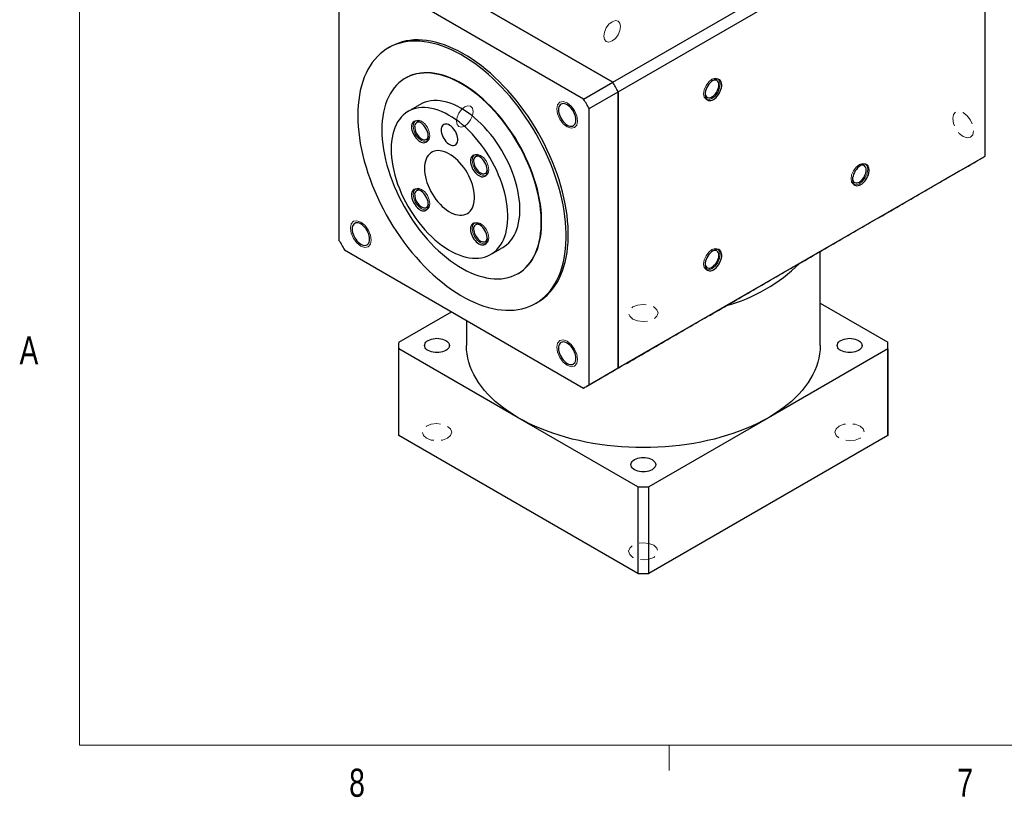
# Model space of a CAD drawing. Header units: millimetres. Extents: x 11 to 421, y 5 to 275.
# Tile 1 of 6: x 11 to 94, y 6 to 71. Entities that reach past the tile are written whole.
import ezdxf

# ---------------------------------------------------------------- set-up
doc = ezdxf.new("R2010")
doc.units = ezdxf.units.MM
doc.linetypes.add('HIDDEN', pattern=[1.905, 1.27, -0.635])
doc.styles.add('SLDTEXTSTYLE0', font='TXT', dxfattribs={"width": 0.75})

msp = doc.modelspace()

# ---------------------------------------------------------------- linework, layer by layer
at = {"color": 7, "linetype": 'Continuous', "lineweight": 0}
for p, q in [((15.9068, 270.3087), (15.9068, 9.9587)), ((415.9568, 9.9587), (15.9068, 9.9587)), ((65.9067, 9.9587), (65.9067, 7.8048))]:
    msp.add_line(p, q, dxfattribs=at)
at = {"color": 7, "linetype": 'Continuous', "lineweight": 30}
for p, q in [((61.1352, 66.1488), (92.2479, 84.1098)), ((61.6037, 65.3374), (92.7164, 83.2983)), ((92.7164, 59.8841), (92.7164, 83.2983)), ((40.859, 77.854), (61.1352, 66.1488)), ((61.1352, 66.1488), (40.859, 77.854)), ((37.9156, 76.1548), (37.9156, 52.7405)), ((58.6603, 64.7201), (38.3841, 76.4253)), ((58.6603, 64.7201), (61.1352, 66.1488)), ((59.1288, 63.9086), (61.6037, 65.3374)), ((61.6037, 65.3374), (61.6037, 41.9231)), ((61.6037, 41.9231), (61.6037, 65.3374)), ((59.1288, 40.4944), (59.1288, 63.9086)), ((61.6037, 41.9231), (92.7164, 59.8841)), ((38.3841, 51.9291), (58.6603, 40.2239)), ((78.725, 47.4164), (84.4697, 44.1)), ((42.9803, 44.1), (47.4631, 46.6879)), ((42.9803, 36.2102), (42.9803, 43.5591)), ((53.1184, 37.7065), (42.9803, 43.5591)), ((84.4697, 43.5591), (74.3316, 37.7065)), ((84.4697, 43.5591), (84.4697, 36.2102)), ((59.1288, 40.4944), (61.6037, 41.9231)), ((63.2565, 31.8539), (53.1184, 37.7065)), ((74.3316, 37.7065), (64.1935, 31.8539)), ((63.2565, 24.505), (42.9803, 36.2102)), ((84.4697, 36.2102), (64.1935, 24.505)), ((63.2565, 31.8539), (63.2565, 24.505)), ((64.1935, 24.505), (64.1935, 31.8539))]:
    msp.add_line(p, q, dxfattribs=at)
at = {"color": 7, "linetype": 'Continuous', "lineweight": 0, "flags": 128}
for points in [[(60.376, 70.0536), (60.4298, 69.7722), (60.5831, 69.5958), (60.8125, 69.5512), (61.0831, 69.6453), (61.3537, 69.8637), (61.5831, 70.1731), (61.7364, 70.5265), (61.7902, 70.87), (61.7364, 71.1514), (61.5831, 71.3279), (61.3537, 71.3724), (61.0831, 71.2784), (60.8125, 71.06), (60.5831, 70.7506), (60.4298, 70.3972), (60.376, 70.0536)], [(68.8417, 65.1688), (68.8956, 65.5124), (69.0488, 65.8658), (69.2782, 66.1752), (69.5488, 66.3936), (69.8194, 66.4876), (70.0488, 66.4431), (70.2021, 66.2666), (70.256, 65.9852), (70.2021, 65.6417), (70.0488, 65.2883), (69.8194, 64.9789), (69.5488, 64.7605), (69.2782, 64.6664), (69.0488, 64.711), (68.8956, 64.8874), (68.8417, 65.1688)], [(56.3883, 63.8877), (56.4556, 64.2395), (56.6472, 64.46), (56.934, 64.5157), (57.2722, 64.3982), (57.6104, 64.1252), (57.8972, 63.7384), (58.0888, 63.2967), (58.1561, 62.8672), (58.0888, 62.5155), (57.8972, 62.295), (57.6104, 62.2392), (57.2722, 62.3568), (56.934, 62.6298), (56.6472, 63.0166), (56.4556, 63.4583), (56.3883, 63.8877)], [(47.876, 62.8375), (47.9298, 62.5561), (48.0831, 62.3797), (48.3125, 62.3351), (48.5831, 62.4292), (48.8537, 62.6476), (49.0831, 62.957), (49.2364, 63.3104), (49.2902, 63.6539), (49.2364, 63.9353), (49.0831, 64.1118), (48.8537, 64.1563), (48.5831, 64.0623), (48.3125, 63.8439), (48.0831, 63.5345), (47.9298, 63.1811), (47.876, 62.8375)], [(44.2102, 62.4251), (44.2641, 62.7065), (44.4173, 62.8829), (44.6467, 62.9275), (44.9173, 62.8334), (45.1879, 62.6151), (45.4173, 62.3056), (45.5706, 61.9522), (45.6245, 61.6087), (45.5706, 61.3273), (45.4173, 61.1509), (45.1879, 61.1063), (44.9173, 61.2004), (44.6467, 61.4187), (44.4173, 61.7282), (44.2641, 62.0815), (44.2102, 62.4251)], [(49.2102, 59.5387), (49.2641, 59.8201), (49.4173, 59.9965), (49.6467, 60.0411), (49.9173, 59.947), (50.1879, 59.7286), (50.4173, 59.4192), (50.5706, 59.0658), (50.6245, 58.7223), (50.5706, 58.4408), (50.4173, 58.2644), (50.1879, 58.2199), (49.9173, 58.3139), (49.6467, 58.5323), (49.4173, 58.8417), (49.2641, 59.1951), (49.2102, 59.5387)], [(81.3417, 57.9504), (81.3956, 58.2939), (81.5488, 58.6473), (81.7782, 58.9568), (82.0488, 59.1751), (82.3194, 59.2692), (82.5488, 59.2246), (82.7021, 59.0482), (82.756, 58.7668), (82.7021, 58.4232), (82.5488, 58.0698), (82.3194, 57.7604), (82.0488, 57.542), (81.7782, 57.448), (81.5488, 57.4926), (81.3956, 57.669), (81.3417, 57.9504)], [(44.2102, 56.6513), (44.2641, 56.9327), (44.4173, 57.1091), (44.6467, 57.1537), (44.9173, 57.0596), (45.1879, 56.8413), (45.4173, 56.5318), (45.5706, 56.1784), (45.6245, 55.8349), (45.5706, 55.5535), (45.4173, 55.3771), (45.1879, 55.3325), (44.9173, 55.4265), (44.6467, 55.6449), (44.4173, 55.9543), (44.2641, 56.3077), (44.2102, 56.6513)], [(40.6561, 52.7614), (40.5888, 52.4097), (40.3972, 52.1891), (40.1104, 52.1334), (39.7722, 52.251), (39.434, 52.524), (39.1472, 52.9108), (38.9556, 53.3525), (38.8883, 53.7819), (38.9556, 54.1337), (39.1472, 54.3542), (39.434, 54.4099), (39.7722, 54.2924), (40.1104, 54.0194), (40.3972, 53.6326), (40.5888, 53.1909), (40.6561, 52.7614)], [(49.2102, 53.7648), (49.2641, 54.0462), (49.4173, 54.2227), (49.6467, 54.2672), (49.9173, 54.1732), (50.1879, 53.9548), (50.4173, 53.6454), (50.5706, 53.292), (50.6245, 52.9484), (50.5706, 52.667), (50.4173, 52.4906), (50.1879, 52.446), (49.9173, 52.5401), (49.6467, 52.7585), (49.4173, 53.0679), (49.2641, 53.4213), (49.2102, 53.7648)], [(68.8417, 50.7343), (68.8956, 51.0778), (69.0488, 51.4312), (69.2782, 51.7407), (69.5488, 51.959), (69.8194, 52.0531), (70.0488, 52.0085), (70.2021, 51.8321), (70.256, 51.5507), (70.2021, 51.2071), (70.0488, 50.8538), (69.8194, 50.5443), (69.5488, 50.3259), (69.2782, 50.2319), (69.0488, 50.2765), (68.8956, 50.4529), (68.8417, 50.7343)], [(57.2722, 44.1898), (57.6104, 43.9169), (57.8972, 43.5301), (58.0888, 43.0883), (58.1561, 42.6589), (58.0888, 42.3071), (57.8972, 42.0866), (57.6104, 42.0309), (57.2722, 42.1485), (56.934, 42.4214), (56.6472, 42.8082), (56.4556, 43.25), (56.3883, 43.6794), (56.4556, 44.0312), (56.6472, 44.2517), (56.934, 44.3074), (57.2722, 44.1898)]]:
    msp.add_lwpolyline(points, dxfattribs=at)
at = {"color": 7, "linetype": 'Continuous', "lineweight": 30, "flags": 128}
for points in [[(39.5066, 63.3251), (39.5154, 62.8653), (39.5417, 62.3964), (39.5855, 61.9191), (39.6466, 61.4345), (39.7251, 60.9436), (39.8206, 60.4472), (39.9331, 59.9464), (40.0623, 59.4422), (40.208, 58.9356), (40.3697, 58.4275), (40.5474, 57.9191), (40.7405, 57.4112), (40.9487, 56.905), (41.1716, 56.4014), (41.4087, 55.9014), (41.6596, 55.406), (41.9238, 54.9162), (42.2007, 54.4329), (42.4899, 53.9572), (42.7906, 53.49), (43.1024, 53.0321), (43.4246, 52.5846), (43.7566, 52.1482), (44.0976, 51.7239), (44.4472, 51.3125), (44.8044, 50.9148), (45.1687, 50.5317), (45.5393, 50.1638), (45.9154, 49.8119), (46.2964, 49.4767), (46.6815, 49.1589), (47.0698, 48.859), (47.4607, 48.5778), (47.8533, 48.3157), (48.247, 48.0733), (48.6408, 47.851), (49.034, 47.6493), (49.4259, 47.4686), (49.8156, 47.3092), (50.2024, 47.1716), (50.5855, 47.0558), (50.9642, 46.9623), (51.3376, 46.8911), (51.7051, 46.8424), (52.066, 46.8162), (52.4195, 46.8128), (52.7648, 46.8319), (53.1014, 46.8737), (53.4286, 46.9381), (53.7457, 47.0248), (54.052, 47.1338), (54.347, 47.2648), (54.6301, 47.4175), (54.9008, 47.5917), (55.1584, 47.787), (55.4025, 48.003), (55.6325, 48.2393), (55.8481, 48.4954), (56.0488, 48.7709), (56.2343, 49.0651), (56.404, 49.3774), (56.5578, 49.7074), (56.6952, 50.0542), (56.8161, 50.4173), (56.9201, 50.7959), (57.0071, 51.1892), (57.077, 51.5965), (57.1295, 52.0169), (57.1645, 52.4496), (57.1821, 52.8939), (57.1821, 53.3486), (57.1645, 53.8131), (57.1295, 54.2863), (57.077, 54.7674), (57.0071, 55.2553), (56.9201, 55.7491), (56.8161, 56.2478), (56.6952, 56.7504), (56.5578, 57.2559), (56.404, 57.7634), (56.2343, 58.2718), (56.0488, 58.78), (55.8481, 59.2872), (55.6325, 59.7923), (55.4025, 60.2942), (55.1584, 60.792), (54.9008, 61.2848), (54.6301, 61.7714), (54.347, 62.251), (54.052, 62.7226), (53.7457, 63.1853), (53.4286, 63.6381), (53.1014, 64.0801), (52.7648, 64.5106), (52.4195, 64.9285), (52.066, 65.3332), (51.7051, 65.7237), (51.3376, 66.0993), (50.9642, 66.4593), (50.5855, 66.8029), (50.2024, 67.1295), (49.8156, 67.4384), (49.4259, 67.729), (49.034, 68.0008), (48.6408, 68.2531), (48.247, 68.4855), (47.8533, 68.6975), (47.4607, 68.8888), (47.0698, 69.0588), (46.6815, 69.2074), (46.2964, 69.3341), (45.9154, 69.4388), (45.5393, 69.5212), (45.1687, 69.5812), (44.8044, 69.6186), (44.4472, 69.6334), (44.0976, 69.6255), (43.7566, 69.595), (43.4246, 69.542), (43.1024, 69.4664), (42.7906, 69.3685), (42.4899, 69.2485), (42.2007, 69.1066), (41.9238, 68.9431), (41.6596, 68.7584), (41.4087, 68.5527), (41.1716, 68.3264), (40.9487, 68.0802), (40.7405, 67.8143), (40.5474, 67.5294), (40.3697, 67.2261), (40.208, 66.9048), (40.0623, 66.5663), (39.9331, 66.2113), (39.8206, 65.8404), (39.7251, 65.4543), (39.6466, 65.0539), (39.5855, 64.64), (39.5417, 64.2133), (39.5154, 63.7747), (39.5066, 63.3251)], [(54.7717, 47.499), (54.8069, 47.5195), (55.0775, 47.6937), (55.3352, 47.889), (55.5792, 48.105), (55.8093, 48.3413), (56.0249, 48.5975), (56.2256, 48.8729), (56.411, 49.1671), (56.5808, 49.4795), (56.7345, 49.8094), (56.872, 50.1563), (56.9928, 50.5194), (57.0969, 50.8979), (57.1839, 51.2912), (57.2537, 51.6985), (57.3062, 52.1189), (57.3413, 52.5517), (57.3588, 52.9959), (57.3588, 53.4507), (57.3413, 53.9152), (57.3062, 54.3884), (57.2537, 54.8694), (57.1839, 55.3573), (57.0969, 55.8511), (56.9928, 56.3498), (56.872, 56.8524), (56.7345, 57.358), (56.5808, 57.8654), (56.411, 58.3738), (56.2256, 58.8821), (56.0249, 59.3893), (55.8093, 59.8943), (55.5792, 60.3963), (55.3352, 60.8941), (55.0775, 61.3868), (54.8069, 61.8735), (54.5238, 62.3531), (54.2288, 62.8247), (53.9225, 63.2873), (53.6054, 63.7401), (53.2782, 64.1822), (52.9416, 64.6126), (52.5962, 65.0306), (52.2428, 65.4352), (51.8819, 65.8257), (51.5144, 66.2013), (51.1409, 66.5613), (50.7623, 66.905), (50.3792, 67.2316), (49.9924, 67.5405), (49.6026, 67.8311), (49.2108, 68.1028), (48.8176, 68.3551), (48.4237, 68.5876), (48.0301, 68.7996), (47.6375, 68.9908), (47.2466, 69.1609), (46.8582, 69.3094), (46.4732, 69.4362), (46.0922, 69.5408), (45.716, 69.6233), (45.3455, 69.6832), (44.9812, 69.7207), (44.6239, 69.7355), (44.2744, 69.7276), (43.9333, 69.6971), (43.6014, 69.644), (43.2792, 69.5685), (42.9674, 69.4706), (42.6666, 69.3506), (42.3775, 69.2087), (42.2727, 69.1502)], [(41.5486, 62.1054), (41.5574, 61.7017), (41.5839, 61.2888), (41.6279, 60.8678), (41.6893, 60.4399), (41.768, 60.0062), (41.8637, 59.5677), (41.9763, 59.1257), (42.1054, 58.6813), (42.2507, 58.2356), (42.4118, 57.7899), (42.5883, 57.3452), (42.7797, 56.9027), (42.9855, 56.4637), (43.2053, 56.0292), (43.4383, 55.6003), (43.6841, 55.1782), (43.9419, 54.7641), (44.2111, 54.3589), (44.491, 53.9637), (44.7809, 53.5796), (45.08, 53.2075), (45.3875, 52.8485), (45.7026, 52.5034), (46.0246, 52.1732), (46.3525, 51.8587), (46.6855, 51.5608), (47.0227, 51.2802), (47.3634, 51.0177), (47.7064, 50.7739), (48.0511, 50.5495), (48.3964, 50.345), (48.7415, 50.1611), (49.0855, 49.9981), (49.4274, 49.8566), (49.7665, 49.7368), (50.1017, 49.6391), (50.4323, 49.5637), (50.7573, 49.5109), (51.076, 49.4807), (51.3874, 49.4733), (51.6908, 49.4887), (51.9854, 49.5268), (52.2704, 49.5875), (52.545, 49.6707), (52.8086, 49.7762), (53.0605, 49.9036), (53.3, 50.0527), (53.5265, 50.2231), (53.7393, 50.4142), (53.938, 50.6257), (54.122, 50.857), (54.2908, 51.1074), (54.4441, 51.3764), (54.5813, 51.6631), (54.7022, 51.9669), (54.8064, 52.287), (54.8937, 52.6224), (54.9637, 52.9725), (55.0165, 53.3362), (55.0517, 53.7126), (55.0693, 54.1007), (55.0693, 54.4995), (55.0517, 54.908), (55.0165, 55.325), (54.9637, 55.7496), (54.8937, 56.1805), (54.8064, 56.6168), (54.7022, 57.0572), (54.5813, 57.5005), (54.4441, 57.9457), (54.2908, 58.3916), (54.122, 58.8369), (53.938, 59.2806), (53.7393, 59.7215), (53.5265, 60.1585), (53.3, 60.5903), (53.0605, 61.0159), (52.8086, 61.4341), (52.545, 61.844), (52.2704, 62.2443), (51.9854, 62.6341), (51.6908, 63.0123), (51.3874, 63.378), (51.076, 63.7301), (50.7573, 64.0679), (50.4323, 64.3903), (50.1017, 64.6966), (49.7665, 64.9859), (49.4274, 65.2576), (49.0855, 65.5108), (48.7415, 65.745), (48.3964, 65.9595), (48.0511, 66.1538), (47.7064, 66.3273), (47.3634, 66.4796), (47.0227, 66.6103), (46.6855, 66.7191), (46.3525, 66.8057), (46.0246, 66.8698), (45.7026, 66.9113), (45.3875, 66.9301), (45.08, 66.9261), (44.7809, 66.8994), (44.491, 66.8499), (44.2111, 66.7779), (43.9419, 66.6836), (43.6841, 66.5671), (43.4383, 66.4288), (43.2053, 66.269), (42.9855, 66.0882), (42.7797, 65.8868), (42.5883, 65.6653), (42.4118, 65.4244), (42.2507, 65.1646), (42.1054, 64.8867), (41.9763, 64.5913), (41.8637, 64.2793), (41.768, 63.9514), (41.6893, 63.6085), (41.6279, 63.2515), (41.5839, 62.8814), (41.5574, 62.499), (41.5486, 62.1054)], [(53.1261, 49.9413), (53.3353, 50.0731), (53.5618, 50.2435), (53.7747, 50.4347), (53.9733, 50.6462), (54.1574, 50.8774), (54.3262, 51.1278), (54.4794, 51.3968), (54.6167, 51.6835), (54.7376, 51.9873), (54.8418, 52.3074), (54.929, 52.6429), (54.9991, 52.9929), (55.0518, 53.3566), (55.087, 53.733), (55.1047, 54.1211), (55.1047, 54.5199), (55.087, 54.9284), (55.0518, 55.3454), (54.9991, 55.77), (54.929, 56.201), (54.8418, 56.6372), (54.7376, 57.0776), (54.6167, 57.5209), (54.4794, 57.9661), (54.3262, 58.412), (54.1574, 58.8573), (53.9733, 59.3011), (53.7747, 59.7419), (53.5618, 60.1789), (53.3353, 60.6107), (53.0959, 61.0363), (52.844, 61.4546), (52.5804, 61.8644), (52.3057, 62.2647), (52.0207, 62.6545), (51.7261, 63.0327), (51.4227, 63.3984), (51.1113, 63.7505), (50.7927, 64.0883), (50.4676, 64.4107), (50.1371, 64.717), (49.8018, 65.0063), (49.4628, 65.278), (49.1208, 65.5312), (48.7769, 65.7654), (48.4318, 65.9799), (48.0864, 66.1742), (47.7418, 66.3477), (47.3987, 66.5), (47.0581, 66.6307), (46.7209, 66.7395), (46.3878, 66.8261), (46.0599, 66.8902), (45.738, 66.9317), (45.4229, 66.9505), (45.1153, 66.9465), (44.8163, 66.9198), (44.5264, 66.8703), (44.2465, 66.7984), (43.9772, 66.704), (43.7194, 66.5875), (43.5647, 66.5038)], [(69.6726, 64.6891), (69.786, 64.7651), (69.8965, 64.8603), (70.0012, 64.9723), (70.0974, 65.098), (70.1826, 65.2344), (70.2545, 65.3777), (70.3114, 65.5243), (70.3518, 65.6705), (70.3745, 65.8124), (70.3791, 65.9463), (70.3654, 66.0689), (70.3337, 66.1768), (70.285, 66.2674), (70.2203, 66.3382), (70.1415, 66.3875), (70.0505, 66.4139), (69.9498, 66.4168), (69.8418, 66.3961), (69.7295, 66.3523), (69.6157, 66.2866), (69.5034, 66.2007), (69.3954, 66.0968), (69.2947, 65.9776), (69.2037, 65.8461), (69.1249, 65.7058), (69.0602, 65.5603), (69.0114, 65.4135), (68.9798, 65.269), (68.9661, 65.1306), (68.9706, 65.0019), (68.9934, 64.8863), (69.0338, 64.7868), (69.0907, 64.7058), (69.1626, 64.6456), (69.2478, 64.6076), (69.344, 64.5929), (69.4487, 64.6018), (69.5592, 64.6341), (69.6726, 64.6891)], [(69.5488, 64.9034), (69.6501, 64.9721), (69.7484, 65.0592), (69.8405, 65.162), (69.9238, 65.2775), (69.9957, 65.402), (70.0541, 65.5319), (70.097, 65.6631), (70.1233, 65.7917), (70.1322, 65.9138), (70.1233, 66.0257), (70.097, 66.1239), (70.0541, 66.2055), (69.9957, 66.268), (69.9238, 66.3095), (69.8405, 66.3288), (69.7484, 66.3252), (69.6501, 66.2989), (69.6076, 66.2812)], [(51.8098, 52.1398), (51.9385, 52.2198), (52.1333, 52.3648), (52.3145, 52.5308), (52.4813, 52.717), (52.6332, 52.9229), (52.7696, 53.1477), (52.8901, 53.3906), (52.9942, 53.6507), (53.0814, 53.9271), (53.1517, 54.2188), (53.2045, 54.5247), (53.2399, 54.8438), (53.2576, 55.175), (53.2576, 55.517), (53.2399, 55.8686), (53.2045, 56.2285), (53.1517, 56.5955), (53.0814, 56.9683), (52.9942, 57.3455), (52.8901, 57.7257), (52.7696, 58.1077), (52.6332, 58.4899), (52.4813, 58.8712), (52.3145, 59.2501), (52.1333, 59.6252), (51.9385, 59.9952), (51.7307, 60.3588), (51.5106, 60.7147), (51.279, 61.0616), (51.0369, 61.3982), (50.7849, 61.7234), (50.5242, 62.036), (50.2554, 62.3349), (49.9798, 62.619), (49.6981, 62.8873), (49.4115, 63.1388), (49.1209, 63.3726), (48.8275, 63.5879), (48.5321, 63.784), (48.236, 63.96), (47.9402, 64.1155), (47.6456, 64.2497), (47.3535, 64.3624), (47.0648, 64.453), (46.7805, 64.5212), (46.5017, 64.5667), (46.2294, 64.5895), (45.9645, 64.5895), (45.7081, 64.5665), (45.4609, 64.5208), (45.224, 64.4525), (44.998, 64.3618), (44.8104, 64.2645)], [(56.5297, 63.8061), (56.5389, 63.6667), (56.5661, 63.5202), (56.6107, 63.3702), (56.6715, 63.2203), (56.7472, 63.0743), (56.8358, 62.9358), (56.9351, 62.8082), (57.0428, 62.6945), (57.1561, 62.5977), (57.2722, 62.5201), (57.3883, 62.4636), (57.5016, 62.4296), (57.6093, 62.419), (57.7086, 62.4319), (57.7972, 62.4682), (57.8729, 62.5268), (57.9337, 62.6064), (57.9783, 62.7049), (58.0055, 62.82), (58.0147, 62.9489), (58.0055, 63.0883), (57.9783, 63.2348), (57.9337, 63.3848), (57.8729, 63.5347), (57.7972, 63.6807), (57.7086, 63.8192), (57.6093, 63.9468), (57.5016, 64.0605), (57.3883, 64.1573), (57.2722, 64.2349), (57.1561, 64.2914), (57.0428, 64.3253), (56.9351, 64.336), (56.8358, 64.3231), (56.7472, 64.2868), (56.6715, 64.2282), (56.6107, 64.1486), (56.5661, 64.0501), (56.5389, 63.935), (56.5297, 63.8061)], [(42.335, 60.4677), (42.3439, 60.1207), (42.3704, 59.7648), (42.4146, 59.4011), (42.4761, 59.0311), (42.5549, 58.656), (42.6506, 58.2771), (42.7629, 57.8958), (42.8914, 57.5135), (43.0357, 57.1316), (43.1951, 56.7513), (43.3692, 56.3742), (43.5573, 56.0014), (43.7587, 55.6345), (43.9727, 55.2746), (44.1986, 54.923), (44.4356, 54.5811), (44.6828, 54.25), (44.9392, 53.931), (45.2041, 53.6251), (45.4764, 53.3335), (45.7552, 53.0572), (46.0395, 52.7972), (46.3282, 52.5544), (46.6203, 52.3297), (46.9149, 52.124), (47.2107, 51.9378), (47.5068, 51.772), (47.8022, 51.6271), (48.0956, 51.5036), (48.3862, 51.4019), (48.6728, 51.3225), (48.9545, 51.2656), (49.2301, 51.2314), (49.4989, 51.22), (49.7596, 51.2315), (50.0116, 51.2658), (50.2537, 51.3229), (50.4853, 51.4024), (50.7053, 51.5042), (50.9132, 51.6279), (51.108, 51.7729), (51.2892, 51.9389), (51.456, 52.1251), (51.6079, 52.331), (51.7443, 52.5558), (51.8648, 52.7987), (51.9688, 53.0588), (52.0561, 53.3352), (52.1263, 53.6269), (52.1792, 53.9328), (52.2146, 54.2519), (52.2323, 54.5831), (52.2323, 54.9251), (52.2146, 55.2767), (52.1792, 55.6366), (52.1263, 56.0036), (52.0561, 56.3764), (51.9688, 56.7536), (51.8648, 57.1338), (51.7443, 57.5158), (51.6079, 57.8981), (51.456, 58.2793), (51.2892, 58.6582), (51.108, 59.0333), (50.9132, 59.4033), (50.7053, 59.7669), (50.4853, 60.1228), (50.2537, 60.4697), (50.0116, 60.8063), (49.7596, 61.1315), (49.4989, 61.4441), (49.2301, 61.743), (48.9545, 62.0271), (48.6728, 62.2954), (48.3862, 62.5469), (48.0956, 62.7807), (47.8022, 62.996), (47.5068, 63.1921), (47.2107, 63.3681), (46.9149, 63.5236), (46.6203, 63.6578), (46.3282, 63.7705), (46.0395, 63.8611), (45.7552, 63.9293), (45.4764, 63.9748), (45.2041, 63.9976), (44.9392, 63.9976), (44.6828, 63.9746), (44.4356, 63.9289), (44.1986, 63.8606), (43.9727, 63.7699), (43.7587, 63.6571), (43.5573, 63.5227), (43.3692, 63.3671), (43.1951, 63.191), (43.0357, 62.9948), (42.8914, 62.7794), (42.7629, 62.5454), (42.6506, 62.2938), (42.5549, 62.0255), (42.4761, 61.7413), (42.4146, 61.4423), (42.3704, 61.1296), (42.3439, 60.8044), (42.335, 60.4677)], [(44.0688, 62.3537), (44.0776, 62.2192), (44.1039, 62.078), (44.1469, 61.9333), (44.2056, 61.7888), (44.2785, 61.648), (44.3639, 61.5144), (44.4597, 61.3914), (44.5635, 61.2818), (44.6728, 61.1884), (44.7848, 61.1136), (44.8968, 61.0591), (45.006, 61.0264), (45.1098, 61.0161), (45.2056, 61.0286), (45.291, 61.0635), (45.364, 61.12), (45.4227, 61.1968), (45.4657, 61.2918), (45.4919, 61.4028), (45.5007, 61.527), (45.4919, 61.6615), (45.4657, 61.8028), (45.4227, 61.9474), (45.364, 62.0919), (45.291, 62.2327), (45.2056, 62.3663), (45.1098, 62.4894), (45.006, 62.5989), (44.8968, 62.6923), (44.7848, 62.7671), (44.6728, 62.8216), (44.5635, 62.8544), (44.4597, 62.8646), (44.3639, 62.8521), (44.2785, 62.8172), (44.2056, 62.7607), (44.1469, 62.6839), (44.1039, 62.5889), (44.0776, 62.4779), (44.0688, 62.3537)], [(44.334, 62.3537), (44.3428, 62.2316), (44.3692, 62.103), (44.4121, 61.9717), (44.4705, 61.8419), (44.5424, 61.7173), (44.6257, 61.6019), (44.7178, 61.4991), (44.816, 61.412), (44.9173, 61.3432), (45.0186, 61.295), (45.1169, 61.2687), (45.209, 61.2651), (45.2923, 61.2844), (45.3642, 61.3259), (45.4226, 61.3884), (45.4655, 61.47), (45.4918, 61.5683), (45.4973, 61.6095)], [(46.5777, 62.1011), (46.5868, 61.9649), (46.614, 61.8216), (46.6587, 61.6749), (46.7195, 61.5287), (46.7949, 61.3868), (46.8831, 61.2528), (46.9816, 61.1302), (47.088, 61.0222), (47.1995, 60.9315), (47.3132, 60.8606), (47.4262, 60.8112), (47.5355, 60.7847), (47.6383, 60.7817), (47.732, 60.8023), (47.814, 60.8459), (47.8824, 60.9115), (47.9353, 60.9973), (47.9713, 61.1012), (47.9896, 61.2203), (47.9896, 61.3518), (47.9713, 61.492), (47.9353, 61.6374), (47.8824, 61.7843), (47.814, 61.9289), (47.732, 62.0673), (47.6383, 62.196), (47.5355, 62.3117), (47.4262, 62.4113), (47.3132, 62.4924), (47.1995, 62.5527), (47.088, 62.5908), (46.9816, 62.6056), (46.8831, 62.5968), (46.7949, 62.5646), (46.7195, 62.5098), (46.6587, 62.4338), (46.614, 62.3387), (46.5868, 62.2268), (46.5777, 62.1011)], [(45.1634, 58.8348), (45.1722, 58.607), (45.1985, 58.3709), (45.2421, 58.1285), (45.3026, 57.8818), (45.3795, 57.6329), (45.4723, 57.3838), (45.58, 57.1365), (45.7019, 56.8932), (45.8369, 56.6558), (45.9838, 56.4263), (46.1416, 56.2067), (46.3088, 55.9986), (46.4841, 55.804), (46.6661, 55.6243), (46.8532, 55.461), (47.0438, 55.3155), (47.2365, 55.1891), (47.4295, 55.0827), (47.6214, 54.9973), (47.8104, 54.9335), (47.9952, 54.8919), (48.174, 54.8729), (48.3454, 54.8765), (48.5081, 54.9028), (48.6606, 54.9514), (48.8017, 55.0222), (48.9303, 55.1144), (49.0452, 55.2272), (49.1455, 55.3598), (49.2305, 55.5111), (49.2993, 55.6797), (49.3514, 55.8644), (49.3863, 56.0635), (49.4039, 56.2754), (49.4039, 56.4984), (49.3863, 56.7306), (49.3514, 56.9701), (49.2993, 57.2149), (49.2305, 57.4629), (49.1455, 57.7122), (49.0452, 57.9607), (48.9303, 58.2062), (48.8017, 58.4468), (48.6606, 58.6805), (48.5081, 58.9053), (48.3454, 59.1194), (48.174, 59.3209), (47.9952, 59.5083), (47.8104, 59.68), (47.6214, 59.8345), (47.4295, 59.9706), (47.2365, 60.0871), (47.0438, 60.1831), (46.8532, 60.2578), (46.6661, 60.3105), (46.4841, 60.3409), (46.3088, 60.3486), (46.1416, 60.3337), (45.9838, 60.2961), (45.8369, 60.2364), (45.7019, 60.1548), (45.58, 60.0522), (45.4723, 59.9293), (45.3795, 59.7873), (45.3026, 59.6272), (45.2421, 59.4503), (45.1985, 59.2583), (45.1722, 59.0525), (45.1634, 58.8348)], [(49.0688, 59.4672), (49.0776, 59.3328), (49.1039, 59.1915), (49.1469, 59.0468), (49.2056, 58.9023), (49.2785, 58.7616), (49.3639, 58.628), (49.4597, 58.5049), (49.5635, 58.3954), (49.6728, 58.302), (49.7848, 58.2272), (49.8968, 58.1727), (50.006, 58.1399), (50.1098, 58.1296), (50.2056, 58.1421), (50.291, 58.1771), (50.364, 58.2336), (50.4227, 58.3103), (50.4657, 58.4054), (50.4919, 58.5164), (50.5007, 58.6406), (50.4919, 58.775), (50.4657, 58.9163), (50.4227, 59.061), (50.364, 59.2055), (50.291, 59.3463), (50.2056, 59.4798), (50.1098, 59.6029), (50.006, 59.7125), (49.8968, 59.8058), (49.7848, 59.8807), (49.6728, 59.9351), (49.5635, 59.9679), (49.4597, 59.9782), (49.3639, 59.9657), (49.2785, 59.9308), (49.2056, 59.8742), (49.1469, 59.7975), (49.1039, 59.7025), (49.0776, 59.5915), (49.0688, 59.4672)], [(49.334, 59.4672), (49.3428, 59.3451), (49.3692, 59.2165), (49.4121, 59.0853), (49.4705, 58.9554), (49.5424, 58.8309), (49.6257, 58.7154), (49.7178, 58.6126), (49.816, 58.5255), (49.9173, 58.4568), (50.0186, 58.4086), (50.1169, 58.3823), (50.209, 58.3787), (50.2923, 58.3979), (50.3642, 58.4395), (50.4226, 58.502), (50.4655, 58.5836), (50.4918, 58.6818), (50.4973, 58.723)], [(82.1726, 57.4706), (82.286, 57.5467), (82.3965, 57.6419), (82.5012, 57.7538), (82.5974, 57.8796), (82.6826, 58.0159), (82.7545, 58.1592), (82.8114, 58.3059), (82.8518, 58.4521), (82.8745, 58.594), (82.8791, 58.7279), (82.8654, 58.8504), (82.8337, 58.9584), (82.785, 59.0489), (82.7203, 59.1198), (82.6415, 59.169), (82.5505, 59.1955), (82.4498, 59.1984), (82.3418, 59.1777), (82.2295, 59.1339), (82.1157, 59.0682), (82.0034, 58.9823), (81.8954, 58.8783), (81.7947, 58.7591), (81.7037, 58.6276), (81.6249, 58.4874), (81.5602, 58.3419), (81.5114, 58.195), (81.4798, 58.0505), (81.4661, 57.9122), (81.4706, 57.7835), (81.4934, 57.6679), (81.5338, 57.5683), (81.5907, 57.4874), (81.6626, 57.4271), (81.7478, 57.3891), (81.844, 57.3744), (81.9487, 57.3834), (82.0592, 57.4157), (82.1726, 57.4706)], [(82.0488, 57.6849), (82.1501, 57.7537), (82.2484, 57.8407), (82.3405, 57.9436), (82.4238, 58.059), (82.4957, 58.1836), (82.5541, 58.3134), (82.597, 58.4446), (82.6233, 58.5733), (82.6322, 58.6954), (82.6233, 58.8072), (82.597, 58.9054), (82.5541, 58.9871), (82.4957, 59.0496), (82.4238, 59.0911), (82.3405, 59.1104), (82.2484, 59.1068), (82.1501, 59.0805), (82.1076, 59.0627)], [(44.0688, 56.5798), (44.0776, 56.4454), (44.1039, 56.3041), (44.1469, 56.1595), (44.2056, 56.015), (44.2785, 55.8742), (44.3639, 55.7406), (44.4597, 55.6175), (44.5635, 55.508), (44.6728, 55.4146), (44.7848, 55.3398), (44.8968, 55.2853), (45.006, 55.2525), (45.1098, 55.2423), (45.2056, 55.2548), (45.291, 55.2897), (45.364, 55.3462), (45.4227, 55.4229), (45.4657, 55.518), (45.4919, 55.629), (45.5007, 55.7532), (45.4919, 55.8877), (45.4657, 56.0289), (45.4227, 56.1736), (45.364, 56.3181), (45.291, 56.4589), (45.2056, 56.5925), (45.1098, 56.7155), (45.006, 56.8251), (44.8968, 56.9185), (44.7848, 56.9933), (44.6728, 57.0478), (44.5635, 57.0805), (44.4597, 57.0908), (44.3639, 57.0783), (44.2785, 57.0434), (44.2056, 56.9869), (44.1469, 56.9101), (44.1039, 56.8151), (44.0776, 56.7041), (44.0688, 56.5798)], [(44.334, 56.5798), (44.3428, 56.4578), (44.3692, 56.3291), (44.4121, 56.1979), (44.4705, 56.068), (44.5424, 55.9435), (44.6257, 55.8281), (44.7178, 55.7252), (44.816, 55.6381), (44.9173, 55.5694), (45.0186, 55.5212), (45.1169, 55.4949), (45.209, 55.4913), (45.2923, 55.5106), (45.3642, 55.5521), (45.4226, 55.6146), (45.4655, 55.6962), (45.4918, 55.7944), (45.4973, 55.8357)], [(40.5147, 52.8431), (40.5055, 52.9825), (40.4783, 53.129), (40.4337, 53.279), (40.3729, 53.4289), (40.2972, 53.5749), (40.2086, 53.7134), (40.1093, 53.841), (40.0016, 53.9546), (39.8883, 54.0514), (39.7722, 54.129), (39.6561, 54.1855), (39.5428, 54.2195), (39.4351, 54.2302), (39.3358, 54.2172), (39.2472, 54.181), (39.1715, 54.1224), (39.1107, 54.0428), (39.0661, 53.9443), (39.0389, 53.8291), (39.0297, 53.7003), (39.0389, 53.5609), (39.0661, 53.4144), (39.1107, 53.2643), (39.1715, 53.1145), (39.2472, 52.9685), (39.3358, 52.83), (39.4351, 52.7023), (39.5428, 52.5887), (39.6561, 52.4919), (39.7722, 52.4143), (39.8883, 52.3578), (40.0016, 52.3238), (40.1093, 52.3132), (40.2086, 52.3261), (40.2972, 52.3623), (40.3729, 52.421), (40.4337, 52.5005), (40.4783, 52.5991), (40.5055, 52.7142), (40.5147, 52.8431)], [(49.0688, 53.6934), (49.0776, 53.559), (49.1039, 53.4177), (49.1469, 53.273), (49.2056, 53.1285), (49.2785, 52.9878), (49.3639, 52.8542), (49.4597, 52.7311), (49.5635, 52.6215), (49.6728, 52.5282), (49.7848, 52.4534), (49.8968, 52.3989), (50.006, 52.3661), (50.1098, 52.3558), (50.2056, 52.3683), (50.291, 52.4033), (50.364, 52.4598), (50.4227, 52.5365), (50.4657, 52.6315), (50.4919, 52.7426), (50.5007, 52.8668), (50.4919, 53.0012), (50.4657, 53.1425), (50.4227, 53.2872), (50.364, 53.4317), (50.291, 53.5724), (50.2056, 53.706), (50.1098, 53.8291), (50.006, 53.9387), (49.8968, 54.032), (49.7848, 54.1068), (49.6728, 54.1613), (49.5635, 54.1941), (49.4597, 54.2044), (49.3639, 54.1919), (49.2785, 54.157), (49.2056, 54.1004), (49.1469, 54.0237), (49.1039, 53.9287), (49.0776, 53.8177), (49.0688, 53.6934)], [(49.334, 53.6934), (49.3428, 53.5713), (49.3692, 53.4427), (49.4121, 53.3115), (49.4705, 53.1816), (49.5424, 53.0571), (49.6257, 52.9416), (49.7178, 52.8388), (49.816, 52.7517), (49.9173, 52.683), (50.0186, 52.6347), (50.1169, 52.6084), (50.209, 52.6049), (50.2923, 52.6241), (50.3642, 52.6656), (50.4226, 52.7282), (50.4655, 52.8098), (50.4918, 52.908), (50.4973, 52.9492)], [(69.6726, 50.2545), (69.786, 50.3306), (69.8965, 50.4258), (70.0012, 50.5377), (70.0974, 50.6635), (70.1826, 50.7998), (70.2545, 50.9432), (70.3114, 51.0898), (70.3518, 51.236), (70.3745, 51.3779), (70.3791, 51.5118), (70.3654, 51.6343), (70.3337, 51.7423), (70.285, 51.8328), (70.2203, 51.9037), (70.1415, 51.9529), (70.0505, 51.9794), (69.9498, 51.9823), (69.8418, 51.9616), (69.7295, 51.9178), (69.6157, 51.8521), (69.5034, 51.7662), (69.3954, 51.6623), (69.2947, 51.543), (69.2037, 51.4116), (69.1249, 51.2713), (69.0602, 51.1258), (69.0114, 50.9789), (68.9798, 50.8344), (68.9661, 50.6961), (68.9706, 50.5674), (68.9934, 50.4518), (69.0338, 50.3522), (69.0907, 50.2713), (69.1626, 50.211), (69.2478, 50.1731), (69.344, 50.1583), (69.4487, 50.1673), (69.5592, 50.1996), (69.6726, 50.2545)], [(69.5488, 50.4688), (69.6501, 50.5376), (69.7484, 50.6247), (69.8405, 50.7275), (69.9238, 50.8429), (69.9957, 50.9675), (70.0541, 51.0973), (70.097, 51.2285), (70.1233, 51.3572), (70.1322, 51.4793), (70.1233, 51.5911), (70.097, 51.6893), (70.0541, 51.771), (69.9957, 51.8335), (69.9238, 51.875), (69.8405, 51.8943), (69.7484, 51.8907), (69.6501, 51.8644), (69.6076, 51.8466)], [(45.4825, 44.2582), (45.6078, 44.3199), (45.7483, 44.3696), (45.9005, 44.406), (46.0607, 44.4282), (46.225, 44.4357), (46.3893, 44.4282), (46.5495, 44.406), (46.7017, 44.3696), (46.8422, 44.3199), (46.9675, 44.2582), (47.0745, 44.1858), (47.1606, 44.1047), (47.2236, 44.0169), (47.2621, 43.9244), (47.275, 43.8296), (47.2621, 43.7347), (47.2236, 43.6422), (47.1606, 43.5544), (47.0745, 43.4733), (46.9675, 43.4009), (46.8422, 43.3392), (46.7017, 43.2895), (46.5495, 43.2531), (46.3893, 43.2309), (46.225, 43.2234), (46.0607, 43.2309), (45.9005, 43.2531), (45.7483, 43.2895), (45.6078, 43.3392), (45.4825, 43.4009), (45.3755, 43.4733), (45.2894, 43.5544), (45.2264, 43.6422), (45.1879, 43.7347), (45.175, 43.8296), (45.1879, 43.9244), (45.2264, 44.0169), (45.2894, 44.1047), (45.3755, 44.1858), (45.4825, 44.2582)], [(80.4825, 44.2582), (80.6078, 44.3199), (80.7483, 44.3696), (80.9005, 44.406), (81.0607, 44.4282), (81.225, 44.4357), (81.3893, 44.4282), (81.5495, 44.406), (81.7017, 44.3696), (81.8422, 44.3199), (81.9675, 44.2582), (82.0745, 44.1858), (82.1606, 44.1047), (82.2236, 44.0169), (82.2621, 43.9244), (82.275, 43.8296), (82.2621, 43.7347), (82.2236, 43.6422), (82.1606, 43.5544), (82.0745, 43.4733), (81.9675, 43.4009), (81.8422, 43.3392), (81.7017, 43.2895), (81.5495, 43.2531), (81.3893, 43.2309), (81.225, 43.2234), (81.0607, 43.2309), (80.9005, 43.2531), (80.7483, 43.2895), (80.6078, 43.3392), (80.4825, 43.4009), (80.3755, 43.4733), (80.2894, 43.5544), (80.2264, 43.6422), (80.1879, 43.7347), (80.175, 43.8296), (80.1879, 43.9244), (80.2264, 44.0169), (80.2894, 44.1047), (80.3755, 44.1858), (80.4825, 44.2582)], [(53.1184, 37.7065), (52.6891, 37.9648), (52.2787, 38.2331), (51.8879, 38.5109), (51.5173, 38.7978), (51.1675, 39.0934), (50.8392, 39.397), (50.5329, 39.7082), (50.2491, 40.0264), (49.9884, 40.3512), (49.7511, 40.6818), (49.5377, 41.0179), (49.3486, 41.3587), (49.184, 41.7038), (49.0442, 42.0525), (48.9296, 42.4043), (48.8402, 42.7585), (48.7762, 43.1145), (48.7378, 43.4717), (48.725, 43.8296)], [(57.2722, 44.0265), (57.1561, 44.083), (57.0428, 44.117), (56.9351, 44.1276), (56.8358, 44.1147), (56.7472, 44.0785), (56.6715, 44.0198), (56.6107, 43.9403), (56.5661, 43.8417), (56.5389, 43.7266), (56.5297, 43.5978), (56.5389, 43.4584), (56.5661, 43.3118), (56.6107, 43.1618), (56.6715, 43.0119), (56.7472, 42.866), (56.8358, 42.7274), (56.9351, 42.5998), (57.0428, 42.4862), (57.1561, 42.3894), (57.2722, 42.3118), (57.3883, 42.2553), (57.5016, 42.2213), (57.6093, 42.2106), (57.7086, 42.2236), (57.7972, 42.2598), (57.8729, 42.3184), (57.9337, 42.398), (57.9783, 42.4966), (58.0055, 42.6117), (58.0147, 42.7405), (58.0055, 42.8799), (57.9783, 43.0264), (57.9337, 43.1765), (57.8729, 43.3263), (57.7972, 43.4723), (57.7086, 43.6108), (57.6093, 43.7385), (57.5016, 43.8521), (57.3883, 43.9489), (57.2722, 44.0265)], [(78.725, 43.8296), (78.7122, 43.4717), (78.6738, 43.1145), (78.6098, 42.7585), (78.5204, 42.4043), (78.4057, 42.0525), (78.266, 41.7038), (78.1014, 41.3587), (77.9123, 41.0179), (77.6989, 40.6818), (77.4616, 40.3512), (77.2009, 40.0264), (76.9171, 39.7082), (76.6108, 39.397), (76.2825, 39.0934), (75.9327, 38.7978), (75.5621, 38.5109), (75.1713, 38.2331), (74.7609, 37.9648), (74.3316, 37.7065)], [(74.3316, 37.7065), (73.8842, 37.4587), (73.4195, 37.2218), (72.9382, 36.9961), (72.4411, 36.7822), (71.9292, 36.5803), (71.4033, 36.3907), (70.8642, 36.2139), (70.3129, 36.0501), (69.7504, 35.8996), (69.1776, 35.7626), (68.5955, 35.6394), (68.005, 35.5302), (67.4073, 35.4352), (66.8032, 35.3545), (66.1939, 35.2883), (65.5804, 35.2367), (64.9637, 35.1998), (64.3449, 35.1776), (63.725, 35.1702), (63.1051, 35.1776), (62.4863, 35.1998), (61.8696, 35.2367), (61.2561, 35.2883), (60.6468, 35.3545), (60.0427, 35.4352), (59.445, 35.5302), (58.8545, 35.6394), (58.2724, 35.7626), (57.6996, 35.8996), (57.137, 36.0501), (56.5858, 36.2139), (56.0467, 36.3907), (55.5208, 36.5803), (55.0088, 36.7822), (54.5118, 36.9961), (54.0305, 37.2218), (53.5658, 37.4587), (53.1184, 37.7065)], [(62.9825, 34.1556), (63.1078, 34.2174), (63.2483, 34.2671), (63.4005, 34.3035), (63.5607, 34.3257), (63.725, 34.3332), (63.8893, 34.3257), (64.0495, 34.3035), (64.2017, 34.2671), (64.3422, 34.2174), (64.4675, 34.1556), (64.5745, 34.0833), (64.6606, 34.0022), (64.7236, 33.9143), (64.7621, 33.8218), (64.775, 33.727), (64.7621, 33.6322), (64.7236, 33.5397), (64.6606, 33.4518), (64.5745, 33.3707), (64.4675, 33.2984), (64.3422, 33.2366), (64.2017, 33.1869), (64.0495, 33.1505), (63.8893, 33.1283), (63.725, 33.1209), (63.5607, 33.1283), (63.4005, 33.1505), (63.2483, 33.1869), (63.1078, 33.2366), (62.9825, 33.2984), (62.8755, 33.3707), (62.7894, 33.4518), (62.7264, 33.5397), (62.6879, 33.6322), (62.675, 33.727), (62.6879, 33.8218), (62.7264, 33.9143), (62.7894, 34.0022), (62.8755, 34.0833), (62.9825, 34.1556)]]:
    msp.add_lwpolyline(points, dxfattribs=at)
at = {"color": 7, "linetype": 'HIDDEN', "lineweight": 0, "flags": 128}
for points in [[(90.8598, 61.5382), (91.198, 61.4206), (91.4848, 61.4763), (91.6764, 61.6968), (91.7437, 62.0486), (91.6764, 62.478), (91.4848, 62.9198), (91.198, 63.3065), (90.8598, 63.5795), (90.5215, 63.6971), (90.2348, 63.6414), (90.0432, 63.4208), (89.9759, 63.0691), (90.0432, 62.6397), (90.2348, 62.1979), (90.5215, 61.8111), (90.8598, 61.5382)], [(62.8411, 46.073), (63.2466, 45.9165), (63.725, 45.8616), (64.2034, 45.9165), (64.6089, 46.073), (64.8798, 46.3071), (64.975, 46.5832), (64.8798, 46.8594), (64.6089, 47.0935), (64.2034, 47.2499), (63.725, 47.3048), (63.2466, 47.2499), (62.8411, 47.0935), (62.5701, 46.8594), (62.475, 46.5832), (62.5701, 46.3071), (62.8411, 46.073)], [(47.1089, 35.9704), (47.3798, 36.2045), (47.475, 36.4807), (47.3798, 36.7568), (47.1089, 36.9909), (46.7034, 37.1474), (46.225, 37.2023), (45.7466, 37.1474), (45.3411, 36.9909), (45.0701, 36.7568), (44.975, 36.4807), (45.0701, 36.2045), (45.3411, 35.9704), (45.7466, 35.814), (46.225, 35.7591), (46.7034, 35.814), (47.1089, 35.9704)], [(80.3411, 36.9909), (80.0701, 36.7568), (79.975, 36.4807), (80.0701, 36.2045), (80.3411, 35.9704), (80.7466, 35.814), (81.225, 35.7591), (81.7034, 35.814), (82.1089, 35.9704), (82.3798, 36.2045), (82.475, 36.4807), (82.3798, 36.7568), (82.1089, 36.9909), (81.7034, 37.1474), (81.225, 37.2023), (80.7466, 37.1474), (80.3411, 36.9909)], [(64.6089, 26.8884), (64.2034, 27.0448), (63.725, 27.0998), (63.2466, 27.0448), (62.8411, 26.8884), (62.5701, 26.6543), (62.475, 26.3782), (62.5701, 26.102), (62.8411, 25.8679), (63.2466, 25.7115), (63.725, 25.6565), (64.2034, 25.7115), (64.6089, 25.8679), (64.8798, 26.102), (64.975, 26.3782), (64.8798, 26.6543), (64.6089, 26.8884)]]:
    msp.add_lwpolyline(points, dxfattribs=at)
at = {"color": 7, "linetype": 'Continuous', "lineweight": 30}
for centre, radius, start, end in [((30.2518, 47.7773), 35.9345, 29.252991, 30.747009), ((30.2518, 47.7773), 35.9345, 29.252991, 30.747009), ((69.3228, 65.1762), 0.3543, 180.358155, 309.647447), ((27.777, 46.3486), 35.9345, 29.252991, 30.747009), ((44.6828, 62.4134), 0.3539, 60.977069, 189.714101), ((49.6828, 59.5269), 0.3539, 60.977069, 189.714101), ((89.024, 65.7372), 6.9204, 299.997511, 302.245673), ((81.8228, 57.9578), 0.3543, 180.358155, 309.647447), ((44.6828, 56.6396), 0.3539, 60.977069, 189.714101), ((49.6828, 53.7531), 0.3539, 60.977069, 189.714101), ((69.2674, 70.3006), 35.9345, 209.252991, 210.747009), ((69.3228, 50.7417), 0.3543, 180.358155, 309.647447), ((67.1065, 60.7104), 13.9906, 285.171687, 314.822937), ((49.8922, 43.8296), 6.9172, 177.759233, 182.240767), ((77.5578, 43.8296), 6.9172, 357.759233, 2.240767), ((57.9114, 47.776), 6.9202, 299.997469, 302.245715), ((57.9113, 47.7762), 6.9204, 299.997511, 302.245673), ((55.4369, 46.3467), 6.9195, 297.764972, 302.245779), ((49.8933, 36.4807), 6.9183, 180.000226, 182.240637), ((77.5567, 36.4807), 6.9183, 357.759363, 359.999774), ((63.725, 67.7912), 35.9404, 269.253112, 270.746888), ((63.725, 60.4424), 35.9404, 269.253112, 270.746888)]:
    msp.add_arc(centre, radius, start, end, dxfattribs=at)
for points in [[(42.2727, 69.1502), (42.0959, 69.0481)], [(43.5647, 66.5038), (43.5294, 66.4834)], [(44.8104, 64.2645), (43.785, 63.6726)], [(61.3712, 41.7828), (92.4839, 59.7438)], [(50.7845, 51.5479), (51.8098, 52.1398)], [(78.725, 43.8296), (78.725, 51.8009)], [(53.0907, 49.9209), (53.1261, 49.9413)], [(54.5949, 47.3969), (54.7717, 47.499)], [(48.725, 45.9594), (48.725, 43.8296)], [(42.975, 43.8296), (42.975, 36.4807)], [(84.475, 36.4807), (84.475, 43.8296)], [(58.8964, 40.3541), (61.3712, 41.7828)]]:
    msp.add_open_spline(points, degree=1, dxfattribs=at)

# ---------------------------------------------------------------- texts
at = {"color": 7, "linetype": 'Continuous', "lineweight": 0, "char_height": 2.3813, "attachment_point": 1, "style": 'SLDTEXTSTYLE0'}
for s, insert in [('A', (10.8207, 44.5986)), ('8', (38.7801, 7.9493)), ('7', (90.3586, 7.9568))]:
    msp.add_mtext(s, dxfattribs=dict(at, insert=insert))

doc.saveas('drawing.dxf')
